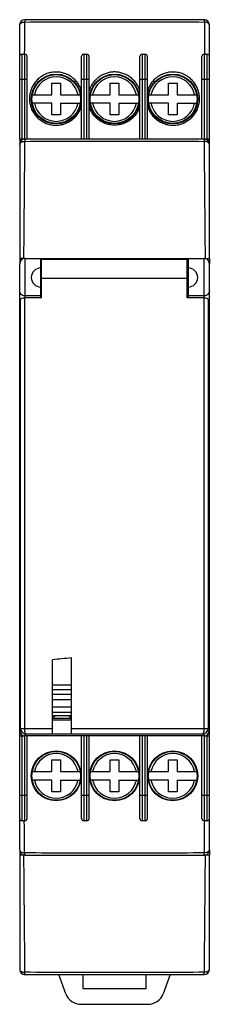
# Model space of a CAD drawing. Header units: millimetres. Extents: x 30.6 to 48.5, y 7.8 to 100.6.
import ezdxf

# ---------------------------------------------------------------- set-up
doc = ezdxf.new("R2010")
doc.units = ezdxf.units.MM
doc.header["$LTSCALE"] = 7.111057
for name, color, linetype in [('00_COMPONENTS_10', 7, 'CONTINUOUS'), ('00_COMPONENTS_11', 7, 'CONTINUOUS'), ('00_COMPONENTS_11_1', 7, 'CONTINUOUS'), ('00_COMPONENTS_13', 7, 'CONTINUOUS'), ('00_COMPONENTS_20', 7, 'CONTINUOUS'), ('00_COMPONENTS_22', 7, 'CONTINUOUS'), ('00_COMPONENTS_25', 7, 'CONTINUOUS'), ('00_COMPONENTS_5', 7, 'CONTINUOUS'), ('00_COMPONENTS_58_1', 7, 'CONTINUOUS')]:
    doc.layers.add(name, color=color, linetype=linetype)

msp = doc.modelspace()

# ---------------------------------------------------------------- linework, layer by layer
at = {"layer": '00_COMPONENTS_10', "color": 7, "linetype": 'Continuous'}
for p, q in [((31.119, 78.111), (31.119, 74.382)), ((31.119, 78.111), (48.019, 78.111)), ((32.619, 74.411), (32.619, 78.111)), ((33.819, 78.111), (33.819, 78.011)), ((45.319, 78.111), (45.319, 78.011)), ((46.519, 78.111), (46.519, 74.411)), ((48.019, 74.379), (48.019, 78.111)), ((30.619, 33.611), (30.619, 77.611)), ((48.519, 33.611), (48.519, 77.611)), ((32.619, 74.573), (31.119, 74.573)), ((48.019, 74.573), (46.519, 74.573)), ((35.504, 37.011), (33.704, 37.011)), ((35.504, 36.511), (33.704, 36.511)), ((35.504, 35.811), (33.704, 35.811)), ((35.504, 35.311), (33.704, 35.311)), ((35.504, 35.011), (33.704, 35.011)), ((30.619, 33.611), (30.769, 33.611)), ((48.339, 33.611), (48.519, 33.611)), ((31.119, 33.339), (31.119, 33.111)), ((48.019, 33.111), (31.119, 33.111)), ((48.019, 33.111), (48.019, 33.349))]:
    msp.add_line(p, q, dxfattribs=at)
for centre, radius, start, end in [((31.119, 77.611), 0.5, 90, 180), ((48.019, 77.611), 0.5, 359.99996, 90), ((32.619, 76.311), 0.9, 90, 270), ((46.519, 76.311), 0.9, 270, 90), ((31.119, 33.611), 0.5, 180, 270), ((48.019, 33.611), 0.5, 270, 360)]:
    msp.add_arc(centre, radius, start, end, dxfattribs=at)
for points, knots in [([(31.119, 74.573), (31.054, 74.573), (30.923, 74.597), (30.757, 74.704), (30.645, 74.865), (30.619, 74.993), (30.619, 75.056)], [0, 0, 0, 0, 0.254021, 0.50566, 0.753985, 1, 1, 1, 1]), ([(48.519, 75.056), (48.519, 74.993), (48.492, 74.865), (48.38, 74.704), (48.214, 74.597), (48.084, 74.573), (48.019, 74.573)], [0, 0, 0, 0, 0.246015, 0.49434, 0.745979, 1, 1, 1, 1]), ([(30.701, 73.481), (30.675, 73.511), (30.634, 73.578), (30.619, 73.656), (30.619, 73.693)], [0, 0, 0, 0, 0.520264, 1, 1, 1, 1]), ([(48.413, 73.457), (48.43, 73.474), (48.46, 73.509), (48.494, 73.568), (48.514, 73.63), (48.519, 73.672), (48.519, 73.693)], [0, 0, 0, 0, 0.271828, 0.525082, 0.765907, 1, 1, 1, 1])]:
    msp.add_open_spline(points, degree=3, knots=knots, dxfattribs=at)
at = {"layer": '00_COMPONENTS_11', "color": 7, "linetype": 'Continuous'}
for p, q in [((48.019, 100.611), (31.119, 100.611)), ((30.619, 89.361), (30.619, 100.111)), ((48.519, 89.361), (48.519, 100.111)), ((30.819, 97.361), (30.819, 89.361)), ((30.819, 97.361), (31.119, 97.361)), ((31.119, 89.361), (31.119, 97.361)), ((31.319, 89.361), (31.319, 97.161)), ((36.469, 89.361), (36.469, 97.161)), ((36.669, 97.361), (36.669, 89.361)), ((36.669, 97.361), (36.969, 97.361)), ((36.969, 89.361), (36.969, 97.361)), ((37.169, 89.361), (37.169, 97.161)), ((41.969, 89.361), (41.969, 97.161)), ((42.169, 97.361), (42.169, 89.361)), ((42.169, 97.361), (42.469, 97.361)), ((42.469, 89.361), (42.469, 97.361)), ((42.669, 89.361), (42.669, 97.161)), ((47.819, 89.361), (47.819, 97.161)), ((48.019, 97.361), (48.019, 89.361)), ((48.019, 97.361), (48.319, 97.361)), ((48.319, 89.361), (48.319, 97.361)), ((31.319, 94.961), (30.619, 94.961)), ((37.169, 94.961), (36.469, 94.961)), ((42.669, 94.961), (41.969, 94.961)), ((48.519, 94.961), (47.819, 94.961))]:
    msp.add_line(p, q, dxfattribs=at)
for centre in [(34.069, 93.131), (39.569, 93.131), (45.069, 93.131)]:
    msp.add_circle(centre, 2.35, dxfattribs=at)
for centre, radius, start, end in [((31.119, 100.111), 0.5, 90, 179.99971), ((48.019, 100.111), 0.5, 0.00034, 90), ((30.819, 97.161), 0.2, 90, 180.00004), ((31.119, 97.161), 0.2, 359.99996, 90), ((36.669, 97.161), 0.2, 90, 180.00004), ((36.969, 97.161), 0.2, 359.99996, 90), ((42.169, 97.161), 0.2, 90, 180.00004), ((42.469, 97.161), 0.2, 359.99996, 90), ((48.019, 97.161), 0.2, 90, 180.00004), ((48.319, 97.161), 0.2, 359.99996, 90)]:
    msp.add_arc(centre, radius, start, end, dxfattribs=at)
for points, knots in [([(30.619, 100.111), (30.619, 100.129), (30.625, 100.167), (30.653, 100.219), (30.697, 100.266), (30.756, 100.308), (30.827, 100.343), (30.937, 100.379), (31.027, 100.391), (31.088, 100.393)], [0, 0, 0, 0, 0.090898, 0.18699, 0.294382, 0.414604, 0.547421, 0.691231, 1, 1, 1, 1]), ([(31.088, 100.394), (31.085, 100.153), (31.079, 99.661), (31.069, 98.65), (31.062, 97.88), (31.057, 97.361)], [0, 0, 0, 0, 0.238007, 0.487272, 1, 1, 1, 1]), ([(31.119, 100.611), (31.117, 100.611), (31.114, 100.608), (31.112, 100.603), (31.11, 100.596), (31.107, 100.588), (31.105, 100.573), (31.101, 100.551), (31.097, 100.52), (31.093, 100.466), (31.09, 100.423), (31.088, 100.393)], [0, 0, 0, 0, 0.025925, 0.048824, 0.079239, 0.117339, 0.163092, 0.277072, 0.419919, 0.589739, 1, 1, 1, 1]), ([(31.088, 100.393), (32.501, 100.403), (35.328, 100.415), (39.569, 100.421), (43.81, 100.415), (46.636, 100.403), (48.049, 100.393)], [0, 0, 0, 0, 0.249851, 0.5, 0.750149, 1, 1, 1, 1]), ([(48.019, 100.611), (48.021, 100.611), (48.023, 100.608), (48.025, 100.603), (48.028, 100.596), (48.03, 100.588), (48.033, 100.573), (48.036, 100.551), (48.04, 100.52), (48.043, 100.482), (48.046, 100.44), (48.048, 100.409), (48.049, 100.393)], [0, 0, 0, 0, 0.025621, 0.0484, 0.078777, 0.11692, 0.162747, 0.276844, 0.419708, 0.589543, 0.784092, 1, 1, 1, 1]), ([(48.519, 100.111), (48.519, 100.129), (48.512, 100.166), (48.484, 100.219), (48.44, 100.266), (48.382, 100.308), (48.311, 100.342), (48.23, 100.369), (48.141, 100.387), (48.08, 100.392), (48.049, 100.393)], [0, 0, 0, 0, 0.090144, 0.186773, 0.29411, 0.414243, 0.547005, 0.690781, 0.843054, 1, 1, 1, 1]), ([(48.049, 100.393), (48.056, 99.901), (48.066, 98.89), (48.075, 97.879), (48.08, 97.361)], [0, 0, 0, 0, 0.48719, 1, 1, 1, 1]), ([(36.469, 93.843), (36.43, 93.982), (36.328, 94.257), (36.106, 94.636), (35.82, 94.972), (35.477, 95.254), (35.086, 95.474), (34.659, 95.621), (34.207, 95.69), (33.748, 95.675), (33.298, 95.577), (32.873, 95.399), (32.487, 95.146), (32.155, 94.829), (31.886, 94.46), (31.689, 94.051), (31.568, 93.616), (31.541, 93.316), (31.541, 93.168)], [0, 0, 0, 0, 0.060541, 0.121197, 0.182151, 0.243564, 0.305551, 0.368133, 0.431253, 0.494789, 0.558557, 0.622369, 0.686068, 0.74954, 0.812703, 0.875515, 0.937952, 1, 1, 1, 1]), ([(41.969, 93.904), (41.949, 93.966), (41.905, 94.089), (41.828, 94.269), (41.736, 94.443), (41.63, 94.609), (41.51, 94.767), (41.378, 94.915), (41.235, 95.054), (41.029, 95.223), (40.744, 95.404), (40.372, 95.564), (40.042, 95.646), (39.773, 95.679), (39.501, 95.69), (39.161, 95.662), (38.766, 95.564), (38.393, 95.404), (38.053, 95.187), (37.803, 94.965), (37.627, 94.767), (37.507, 94.609), (37.401, 94.443), (37.309, 94.269), (37.232, 94.089), (37.188, 93.966), (37.169, 93.904)], [0, 0, 0, 0, 0.03055, 0.061175, 0.091865, 0.122653, 0.153554, 0.184562, 0.215672, 0.246893, 0.30964, 0.372818, 0.436326, 0.468179, 0.500056, 0.563737, 0.627242, 0.690421, 0.753169, 0.815455, 0.846459, 0.877355, 0.908142, 0.938832, 0.969454, 1, 1, 1, 1]), ([(47.597, 93.168), (47.596, 93.316), (47.569, 93.616), (47.448, 94.051), (47.251, 94.46), (46.982, 94.83), (46.65, 95.146), (46.265, 95.399), (45.839, 95.577), (45.389, 95.675), (44.93, 95.69), (44.479, 95.621), (44.051, 95.474), (43.66, 95.254), (43.373, 95.018), (43.173, 94.803), (43.038, 94.63), (42.919, 94.446), (42.784, 94.188), (42.708, 93.982), (42.669, 93.843)], [0, 0, 0, 0, 0.062041, 0.124477, 0.187285, 0.250448, 0.313918, 0.377617, 0.441424, 0.505187, 0.568713, 0.63182, 0.694387, 0.75636, 0.817759, 0.848307, 0.878761, 0.909139, 0.939465, 1, 1, 1, 1]), ([(31.541, 93.168), (31.539, 93.093), (31.545, 92.944), (31.576, 92.723), (31.625, 92.506), (31.692, 92.295), (31.778, 92.091), (31.882, 91.895), (32.002, 91.71), (32.138, 91.536), (32.288, 91.374), (32.453, 91.226), (32.632, 91.094), (32.821, 90.978), (33.02, 90.878), (33.299, 90.769), (33.666, 90.679), (34.121, 90.652), (34.577, 90.708), (35.018, 90.846), (35.426, 91.065), (35.73, 91.302), (35.94, 91.524), (36.082, 91.704), (36.208, 91.893), (36.315, 92.092), (36.402, 92.299), (36.448, 92.442), (36.469, 92.513)], [0, 0, 0, 0, 0.030972, 0.061913, 0.092769, 0.123512, 0.154188, 0.18485, 0.215501, 0.246129, 0.276748, 0.307405, 0.338135, 0.368947, 0.399853, 0.43088, 0.493287, 0.556272, 0.619795, 0.683682, 0.747676, 0.811483, 0.843245, 0.874911, 0.906432, 0.937774, 0.968966, 1, 1, 1, 1]), ([(31.719, 93.131), (31.719, 93.138), (31.709, 93.145), (31.699, 93.15), (31.685, 93.155), (31.665, 93.16), (31.636, 93.165), (31.605, 93.167), (31.572, 93.168), (31.551, 93.168), (31.541, 93.168)], [0, 0, 0, 0, 0.101101, 0.145206, 0.197926, 0.327776, 0.485708, 0.659249, 0.834494, 1, 1, 1, 1]), ([(36.419, 93.131), (36.419, 93.134), (36.421, 93.141), (36.432, 93.15), (36.448, 93.158), (36.461, 93.162), (36.469, 93.165)], [0, 0, 0, 0, 0.142564, 0.34211, 0.627615, 1, 1, 1, 1]), ([(37.219, 93.131), (37.219, 93.134), (37.216, 93.141), (37.206, 93.15), (37.19, 93.158), (37.176, 93.163), (37.169, 93.165)], [0, 0, 0, 0, 0.14079, 0.338321, 0.623473, 1, 1, 1, 1]), ([(41.919, 93.131), (41.919, 93.134), (41.922, 93.142), (41.932, 93.15), (41.948, 93.159), (41.961, 93.163), (41.969, 93.165)], [0, 0, 0, 0, 0.146186, 0.348716, 0.634015, 1, 1, 1, 1]), ([(42.669, 92.513), (42.707, 92.369), (42.814, 92.087), (43.007, 91.762), (43.197, 91.524), (43.408, 91.303), (43.71, 91.063), (44.119, 90.847), (44.56, 90.708), (45.016, 90.652), (45.472, 90.679), (45.911, 90.786), (46.321, 90.968), (46.689, 91.219), (47.007, 91.529), (47.222, 91.83), (47.359, 92.09), (47.445, 92.295), (47.512, 92.506), (47.561, 92.723), (47.592, 92.944), (47.598, 93.093), (47.597, 93.168)], [0, 0, 0, 0, 0.062186, 0.125028, 0.156689, 0.188489, 0.252322, 0.316314, 0.380212, 0.443746, 0.506753, 0.569184, 0.631082, 0.692583, 0.753846, 0.815065, 0.845733, 0.876431, 0.907194, 0.938061, 0.969012, 1, 1, 1, 1]), ([(42.719, 93.131), (42.719, 93.134), (42.716, 93.141), (42.706, 93.15), (42.69, 93.158), (42.676, 93.162), (42.669, 93.165)], [0, 0, 0, 0, 0.140409, 0.337936, 0.623343, 1, 1, 1, 1]), ([(47.419, 93.131), (47.419, 93.134), (47.421, 93.138), (47.426, 93.143), (47.435, 93.148), (47.451, 93.154), (47.474, 93.16), (47.503, 93.165), (47.534, 93.168), (47.566, 93.168), (47.587, 93.168), (47.597, 93.168)], [0, 0, 0, 0, 0.042451, 0.071763, 0.108714, 0.20859, 0.340797, 0.498874, 0.670021, 0.8405, 1, 1, 1, 1]), ([(41.969, 92.445), (41.931, 92.32), (41.835, 92.076), (41.669, 91.793), (41.51, 91.583), (41.334, 91.386), (41.084, 91.165), (40.744, 90.948), (40.371, 90.789), (39.976, 90.691), (39.569, 90.658), (39.162, 90.691), (38.766, 90.789), (38.393, 90.949), (38.053, 91.164), (37.754, 91.429), (37.502, 91.736), (37.302, 92.076), (37.207, 92.32), (37.169, 92.445)], [0, 0, 0, 0, 0.061103, 0.122554, 0.153443, 0.184443, 0.246754, 0.309526, 0.372745, 0.436296, 0.500012, 0.563732, 0.62727, 0.690479, 0.753256, 0.81557, 0.877423, 0.938886, 1, 1, 1, 1])]:
    msp.add_open_spline(points, degree=3, knots=knots, dxfattribs=at)
at = {"layer": '00_COMPONENTS_11_1', "color": 7, "linetype": 'Continuous'}
for p, q in [((32.694, 74.411), (32.694, 78.011)), ((46.414, 78.011), (32.694, 78.011)), ((46.414, 74.411), (46.414, 78.011)), ((32.619, 77.171), (32.694, 77.171)), ((46.519, 77.171), (46.414, 77.171)), ((46.414, 76.211), (32.694, 76.211)), ((32.619, 75.451), (32.694, 75.451)), ((46.519, 75.451), (46.414, 75.451)), ((30.704, 33.811), (30.704, 74.249)), ((31.062, 74.377), (31.062, 33.811)), ((32.694, 74.411), (31.504, 74.411)), ((47.603, 74.411), (46.414, 74.411)), ((48.045, 33.811), (48.045, 74.377)), ((48.404, 74.249), (48.404, 33.811)), ((33.704, 33.311), (33.704, 40.279)), ((35.504, 33.311), (35.504, 40.453)), ((33.704, 37.927), (35.504, 37.927)), ((35.504, 37.461), (33.704, 37.461)), ((33.704, 34.761), (33.954, 35.011)), ((35.504, 34.761), (33.704, 34.761)), ((33.704, 34.611), (35.504, 34.611)), ((35.254, 35.011), (35.504, 34.761)), ((30.704, 33.811), (33.704, 33.811)), ((35.504, 33.811), (48.404, 33.811)), ((31.204, 33.311), (47.904, 33.311))]:
    msp.add_line(p, q, dxfattribs=at)
for centre, start, end in [((31.204, 33.811), 180, 270), ((47.904, 33.811), 270, 360)]:
    msp.add_arc(centre, 0.5, start, end, dxfattribs=at)
for centre, major_axis, ratio, start_param, end_param in [((31.204, 74.249), (0.5, 0), 0.267949, 1.85777, 3.141593), ((39.554, 66.667), (30, 0), 0.267949, 1.842432, 1.85777), ((39.554, 66.667), (30, 0), 0.267949, 1.283823, 1.299161), ((47.904, 74.249), (0.5, 0), 0.267949, 0, 1.283823), ((39.554, 23.291), (30, 0), 0.57735, 1.70621, 1.767054)]:
    msp.add_ellipse(centre, major_axis=major_axis, ratio=ratio, start_param=start_param, end_param=end_param, dxfattribs=at)
for points, knots in [([(31.062, 33.811), (31.062, 33.779), (31.064, 33.715), (31.072, 33.622), (31.084, 33.536), (31.101, 33.461), (31.122, 33.399), (31.143, 33.357), (31.161, 33.333), (31.175, 33.321), (31.189, 33.313), (31.199, 33.311), (31.204, 33.311)], [0, 0, 0, 0, 0.179348, 0.352707, 0.513497, 0.656542, 0.777559, 0.873725, 0.912512, 0.945616, 0.974156, 1, 1, 1, 1]), ([(47.904, 33.311), (47.908, 33.311), (47.918, 33.313), (47.932, 33.321), (47.946, 33.333), (47.964, 33.357), (47.985, 33.399), (48.006, 33.461), (48.023, 33.536), (48.036, 33.622), (48.043, 33.715), (48.045, 33.779), (48.045, 33.811)], [0, 0, 0, 0, 0.025844, 0.054384, 0.087488, 0.126275, 0.222441, 0.343458, 0.486504, 0.647293, 0.820652, 1, 1, 1, 1])]:
    msp.add_open_spline(points, degree=3, knots=knots, dxfattribs=at)
at = {"layer": '00_COMPONENTS_13', "color": 7, "linetype": 'Continuous'}
for p, q in [((48.019, 89.361), (31.119, 89.361)), ((30.619, 88.861), (30.619, 78.111)), ((48.519, 78.111), (48.519, 88.861)), ((30.619, 21.861), (30.619, 11.111)), ((48.519, 11.111), (48.519, 21.861)), ((31.119, 10.611), (48.019, 10.611))]:
    msp.add_line(p, q, dxfattribs=at)
for centre, start, end in [((31.119, 88.861), 90, 179.99474), ((48.019, 88.861), 0.00482, 90), ((31.119, 11.111), 180.00482, 270), ((48.019, 11.111), 270, 359.99474)]:
    msp.add_arc(centre, 0.5, start, end, dxfattribs=at)
for points, knots in [([(30.619, 88.861), (30.619, 88.879), (30.625, 88.916), (30.653, 88.969), (30.697, 89.016), (30.756, 89.058), (30.827, 89.093), (30.908, 89.119), (30.996, 89.137), (31.057, 89.142), (31.088, 89.143)], [0, 0, 0, 0, 0.090481, 0.18684, 0.294265, 0.414375, 0.54715, 0.690903, 0.843014, 1, 1, 1, 1]), ([(31.088, 89.144), (31.086, 88.936), (31.081, 88.51), (31.074, 87.862), (31.067, 87.197), (31.061, 86.522), (31.055, 85.84), (31.048, 85.153), (31.042, 84.462), (31.034, 83.533), (31.023, 82.366), (31.011, 80.956), (30.998, 79.537), (30.99, 78.588), (30.986, 78.111)], [0, 0, 0, 0, 0.056577, 0.115709, 0.17618, 0.237437, 0.299286, 0.361586, 0.424263, 0.487257, 0.614064, 0.741831, 0.870482, 1, 1, 1, 1]), ([(31.119, 89.361), (31.117, 89.361), (31.114, 89.358), (31.112, 89.353), (31.11, 89.346), (31.107, 89.338), (31.105, 89.323), (31.101, 89.301), (31.097, 89.27), (31.093, 89.216), (31.09, 89.173), (31.088, 89.143)], [0, 0, 0, 0, 0.025935, 0.048839, 0.079258, 0.11736, 0.163115, 0.277096, 0.419941, 0.589756, 1, 1, 1, 1]), ([(31.088, 89.143), (32.501, 89.153), (35.328, 89.165), (39.569, 89.172), (43.81, 89.165), (46.636, 89.153), (48.049, 89.143)], [0, 0, 0, 0, 0.249853, 0.5, 0.750147, 1, 1, 1, 1]), ([(48.019, 89.361), (48.021, 89.361), (48.023, 89.358), (48.025, 89.353), (48.028, 89.346), (48.03, 89.338), (48.033, 89.323), (48.036, 89.301), (48.04, 89.27), (48.043, 89.232), (48.046, 89.189), (48.048, 89.159), (48.049, 89.143)], [0, 0, 0, 0, 0.025627, 0.048411, 0.078793, 0.11694, 0.16277, 0.276869, 0.419732, 0.589563, 0.784104, 1, 1, 1, 1]), ([(48.151, 78.111), (48.147, 78.588), (48.14, 79.537), (48.127, 80.956), (48.114, 82.366), (48.104, 83.533), (48.095, 84.462), (48.089, 85.153), (48.083, 85.84), (48.076, 86.522), (48.07, 87.197), (48.062, 88.07), (48.054, 88.718), (48.049, 89.144)], [0, 0, 0, 0, 0.129525, 0.258179, 0.385945, 0.512751, 0.575746, 0.638421, 0.700721, 0.76257, 0.823825, 0.884296, 1, 1, 1, 1]), ([(48.519, 88.861), (48.519, 88.879), (48.512, 88.916), (48.484, 88.969), (48.44, 89.016), (48.382, 89.058), (48.311, 89.092), (48.2, 89.129), (48.11, 89.141), (48.049, 89.143)], [0, 0, 0, 0, 0.090228, 0.186866, 0.29425, 0.414432, 0.547288, 0.691127, 1, 1, 1, 1]), ([(30.986, 21.861), (30.99, 21.385), (30.998, 20.435), (31.011, 19.016), (31.023, 17.607), (31.034, 16.439), (31.042, 15.51), (31.048, 14.819), (31.055, 14.132), (31.061, 13.45), (31.068, 12.775), (31.076, 11.902), (31.083, 11.254), (31.088, 10.829)], [0, 0, 0, 0, 0.129525, 0.258179, 0.385945, 0.512751, 0.575746, 0.638421, 0.700721, 0.76257, 0.823825, 0.884296, 1, 1, 1, 1]), ([(48.049, 10.829), (48.052, 11.037), (48.057, 11.462), (48.063, 12.11), (48.07, 12.775), (48.076, 13.45), (48.083, 14.132), (48.089, 14.819), (48.095, 15.511), (48.104, 16.439), (48.114, 17.607), (48.127, 19.016), (48.139, 20.436), (48.148, 21.385), (48.151, 21.861)], [0, 0, 0, 0, 0.056577, 0.115709, 0.17618, 0.237437, 0.299286, 0.361586, 0.424263, 0.487257, 0.614064, 0.741831, 0.870482, 1, 1, 1, 1]), ([(30.619, 11.111), (30.619, 11.093), (30.625, 11.056), (30.653, 11.004), (30.697, 10.956), (30.756, 10.915), (30.827, 10.88), (30.937, 10.844), (31.027, 10.831), (31.088, 10.829)], [0, 0, 0, 0, 0.090228, 0.186866, 0.29425, 0.414432, 0.547288, 0.691127, 1, 1, 1, 1]), ([(31.119, 10.611), (31.117, 10.611), (31.114, 10.615), (31.112, 10.62), (31.11, 10.626), (31.108, 10.635), (31.104, 10.649), (31.101, 10.671), (31.097, 10.703), (31.094, 10.74), (31.091, 10.783), (31.089, 10.813), (31.088, 10.829)], [0, 0, 0, 0, 0.025627, 0.048411, 0.078793, 0.11694, 0.16277, 0.276869, 0.419732, 0.589563, 0.784104, 1, 1, 1, 1]), ([(48.049, 10.829), (46.636, 10.82), (43.81, 10.807), (39.569, 10.801), (35.328, 10.807), (32.501, 10.82), (31.088, 10.829)], [0, 0, 0, 0, 0.249853, 0.5, 0.750147, 1, 1, 1, 1]), ([(48.019, 10.611), (48.021, 10.611), (48.023, 10.615), (48.026, 10.62), (48.028, 10.626), (48.03, 10.635), (48.033, 10.649), (48.036, 10.671), (48.04, 10.703), (48.045, 10.756), (48.047, 10.799), (48.049, 10.829)], [0, 0, 0, 0, 0.025935, 0.048839, 0.079258, 0.11736, 0.163115, 0.277096, 0.419941, 0.589756, 1, 1, 1, 1]), ([(48.519, 11.111), (48.519, 11.093), (48.512, 11.056), (48.484, 11.004), (48.44, 10.956), (48.382, 10.915), (48.311, 10.88), (48.23, 10.853), (48.141, 10.836), (48.08, 10.831), (48.049, 10.829)], [0, 0, 0, 0, 0.090481, 0.18684, 0.294265, 0.414375, 0.54715, 0.690903, 0.843014, 1, 1, 1, 1])]:
    msp.add_open_spline(points, degree=3, knots=knots, dxfattribs=at)
at = {"layer": '00_COMPONENTS_20', "color": 7, "linetype": 'Continuous'}
for p, q in [((33.669, 93.531), (33.669, 94.631)), ((33.669, 94.631), (34.469, 94.631)), ((34.469, 94.631), (34.469, 93.531)), ((39.169, 93.531), (39.169, 94.631)), ((39.169, 94.631), (39.969, 94.631)), ((39.969, 94.631), (39.969, 93.531)), ((44.669, 93.531), (44.669, 94.631)), ((44.669, 94.631), (45.469, 94.631)), ((45.469, 94.631), (45.469, 93.531)), ((31.804, 93.531), (33.669, 93.531)), ((34.469, 93.531), (36.334, 93.531)), ((37.304, 93.531), (39.169, 93.531)), ((39.969, 93.531), (41.834, 93.531)), ((42.804, 93.531), (44.669, 93.531)), ((45.469, 93.531), (47.334, 93.531)), ((33.669, 92.731), (31.804, 92.731)), ((33.669, 91.631), (33.669, 92.731)), ((34.469, 92.731), (34.469, 91.631)), ((34.469, 92.731), (36.334, 92.731)), ((39.169, 92.731), (37.304, 92.731)), ((39.169, 91.631), (39.169, 92.731)), ((39.969, 92.731), (39.969, 91.631)), ((39.969, 92.731), (41.834, 92.731)), ((44.669, 92.731), (42.804, 92.731)), ((44.669, 91.631), (44.669, 92.731)), ((45.469, 92.731), (45.469, 91.631)), ((45.469, 92.731), (47.334, 92.731)), ((34.469, 91.631), (33.669, 91.631)), ((39.969, 91.631), (39.169, 91.631)), ((45.469, 91.631), (44.669, 91.631)), ((33.669, 30.841), (34.469, 30.841)), ((33.669, 29.741), (33.669, 30.841)), ((34.469, 30.841), (34.469, 29.741)), ((39.169, 30.841), (39.969, 30.841)), ((39.169, 29.741), (39.169, 30.841)), ((39.969, 30.841), (39.969, 29.741)), ((44.669, 30.841), (45.469, 30.841)), ((44.669, 29.741), (44.669, 30.841)), ((45.469, 30.841), (45.469, 29.741)), ((31.804, 29.741), (33.669, 29.741)), ((34.469, 29.741), (36.334, 29.741)), ((37.304, 29.741), (39.169, 29.741)), ((39.969, 29.741), (41.834, 29.741)), ((42.804, 29.741), (44.669, 29.741)), ((45.469, 29.741), (47.334, 29.741)), ((33.669, 28.941), (31.804, 28.941)), ((33.669, 27.841), (33.669, 28.941)), ((34.469, 28.941), (36.334, 28.941)), ((34.469, 28.941), (34.469, 27.841)), ((39.169, 28.941), (37.304, 28.941)), ((39.169, 27.841), (39.169, 28.941)), ((39.969, 28.941), (41.834, 28.941)), ((39.969, 28.941), (39.969, 27.841)), ((44.669, 28.941), (42.804, 28.941)), ((44.669, 27.841), (44.669, 28.941)), ((45.469, 28.941), (47.334, 28.941)), ((45.469, 28.941), (45.469, 27.841)), ((34.469, 27.841), (33.669, 27.841)), ((39.969, 27.841), (39.169, 27.841)), ((45.469, 27.841), (44.669, 27.841))]:
    msp.add_line(p, q, dxfattribs=at)
for centre in [(34.069, 93.131), (39.569, 93.131), (45.069, 93.131), (34.069, 29.341), (39.569, 29.341), (45.069, 29.341)]:
    msp.add_circle(centre, 2.3, dxfattribs=at)
for centre, start, end in [((34.069, 93.131), 10.98058, 169.01942), ((39.569, 93.131), 10.98058, 169.01942), ((45.069, 93.131), 10.98058, 169.01942), ((34.069, 93.131), 190.98058, 349.01942), ((39.569, 93.131), 190.98058, 349.01942), ((45.069, 93.131), 190.98058, 349.01942), ((34.069, 29.341), 10.98058, 169.01942), ((39.569, 29.341), 10.98058, 169.01942), ((45.069, 29.341), 10.98058, 169.01942), ((34.069, 29.341), 190.98058, 349.01942), ((39.569, 29.341), 190.98058, 349.01942), ((45.069, 29.341), 190.98058, 349.01942)]:
    msp.add_arc(centre, 2.1, start, end, dxfattribs=at)
at = {"layer": '00_COMPONENTS_22', "color": 7, "linetype": 'Continuous'}
for p, q in [((34.988, 8.798), (34.328, 10.611)), ((36.569, 10.611), (36.569, 9.311)), ((42.569, 9.311), (42.569, 10.611)), ((44.809, 10.611), (44.149, 8.798)), ((36.569, 9.311), (42.569, 9.311)), ((36.398, 7.811), (42.74, 7.811))]:
    msp.add_line(p, q, dxfattribs=at)
for centre, start, end in [((36.398, 9.311), 200, 270), ((42.74, 9.311), 270, 340)]:
    msp.add_arc(centre, 1.5, start, end, dxfattribs=at)
at = {"layer": '00_COMPONENTS_25', "color": 7, "linetype": 'Continuous'}
for p, q in [((30.619, 33.111), (31.119, 33.111)), ((30.619, 22.361), (30.619, 33.111)), ((30.819, 33.111), (30.819, 25.111)), ((31.119, 25.111), (31.119, 33.111)), ((31.319, 25.311), (31.319, 33.111)), ((36.469, 25.311), (36.469, 33.111)), ((36.669, 33.111), (36.669, 25.111)), ((36.969, 25.111), (36.969, 33.111)), ((37.169, 25.311), (37.169, 33.111)), ((41.969, 25.311), (41.969, 33.111)), ((42.169, 33.111), (42.169, 25.111)), ((42.469, 25.111), (42.469, 33.111)), ((42.669, 25.311), (42.669, 33.111)), ((47.819, 25.311), (47.819, 33.111)), ((48.019, 33.111), (48.519, 33.111)), ((48.019, 33.111), (48.019, 25.111)), ((48.319, 25.111), (48.319, 33.111)), ((48.519, 22.361), (48.519, 33.111)), ((30.619, 27.511), (31.319, 27.511)), ((36.469, 27.511), (37.169, 27.511)), ((41.969, 27.511), (42.669, 27.511)), ((47.819, 27.511), (48.519, 27.511)), ((31.119, 25.111), (30.819, 25.111)), ((36.969, 25.111), (36.669, 25.111)), ((42.469, 25.111), (42.169, 25.111)), ((48.319, 25.111), (48.019, 25.111)), ((31.119, 21.861), (48.019, 21.861))]:
    msp.add_line(p, q, dxfattribs=at)
for centre in [(34.069, 29.341), (39.569, 29.341), (45.069, 29.341)]:
    msp.add_circle(centre, 2.35, dxfattribs=at)
for centre, radius, start, end in [((30.819, 25.311), 0.2, 179.99997, 270), ((31.119, 25.311), 0.2, 270, 0.00003), ((36.669, 25.311), 0.2, 179.99997, 270), ((36.969, 25.311), 0.2, 270, 0.00003), ((42.169, 25.311), 0.2, 179.99997, 270), ((42.469, 25.311), 0.2, 270, 0.00003), ((48.019, 25.311), 0.2, 179.99997, 270), ((48.319, 25.311), 0.2, 270, 0.00003), ((31.119, 22.361), 0.5, 180.00034, 270), ((48.019, 22.361), 0.5, 270, 359.9995)]:
    msp.add_arc(centre, radius, start, end, dxfattribs=at)
for points, knots in [([(31.088, 22.079), (31.085, 22.32), (31.079, 22.812), (31.069, 23.823), (31.062, 24.593), (31.057, 25.111)], [0, 0, 0, 0, 0.237784, 0.487181, 1, 1, 1, 1]), ([(48.049, 22.079), (48.052, 22.319), (48.058, 22.812), (48.068, 23.823), (48.075, 24.593), (48.08, 25.111)], [0, 0, 0, 0, 0.238007, 0.487271, 1, 1, 1, 1]), ([(30.619, 22.361), (30.619, 22.347), (30.623, 22.317), (30.641, 22.273), (30.671, 22.233), (30.727, 22.181), (30.822, 22.128), (30.908, 22.104), (30.955, 22.095)], [0, 0, 0, 0, 0.095165, 0.195088, 0.303208, 0.42177, 0.691613, 1, 1, 1, 1]), ([(48.519, 22.361), (48.519, 22.343), (48.512, 22.306), (48.484, 22.254), (48.44, 22.206), (48.382, 22.165), (48.311, 22.13), (48.2, 22.093), (48.11, 22.082), (48.049, 22.079)], [0, 0, 0, 0, 0.090943, 0.187002, 0.294338, 0.41459, 0.547433, 0.691224, 1, 1, 1, 1]), ([(30.955, 22.095), (30.965, 22.092), (31.01, 22.085), (31.055, 22.081), (31.088, 22.079)], [0, 0, 0, 0, 0.246258, 1, 1, 1, 1]), ([(48.049, 22.079), (46.636, 22.07), (43.81, 22.057), (39.569, 22.051), (35.328, 22.057), (32.501, 22.07), (31.088, 22.079)], [0, 0, 0, 0, 0.249851, 0.5, 0.750149, 1, 1, 1, 1]), ([(31.119, 21.861), (31.117, 21.861), (31.114, 21.865), (31.112, 21.87), (31.11, 21.876), (31.108, 21.885), (31.104, 21.899), (31.101, 21.921), (31.097, 21.953), (31.094, 21.99), (31.091, 22.033), (31.089, 22.063), (31.088, 22.079)], [0, 0, 0, 0, 0.025628, 0.048412, 0.078794, 0.116941, 0.16277, 0.276868, 0.41973, 0.589561, 0.784102, 1, 1, 1, 1]), ([(48.019, 21.861), (48.021, 21.861), (48.023, 21.865), (48.026, 21.87), (48.028, 21.876), (48.03, 21.885), (48.033, 21.899), (48.036, 21.921), (48.04, 21.953), (48.045, 22.006), (48.047, 22.049), (48.049, 22.079)], [0, 0, 0, 0, 0.025935, 0.048839, 0.079258, 0.117361, 0.163115, 0.277096, 0.41994, 0.589755, 1, 1, 1, 1])]:
    msp.add_open_spline(points, degree=3, knots=knots, dxfattribs=at)
at = {"layer": '00_COMPONENTS_5', "color": 7, "linetype": 'Continuous'}
for p, q in [((48.519, 89.361), (48.019, 89.361)), ((48.519, 88.861), (48.519, 89.361)), ((48.019, 78.111), (48.519, 78.111)), ((48.519, 78.111), (48.519, 77.611)), ((48.519, 33.111), (48.519, 33.611)), ((48.519, 22.361), (48.519, 21.861)), ((48.519, 21.861), (48.019, 21.861))]:
    msp.add_line(p, q, dxfattribs=at)
for centre, start, end in [((48.019, 100.111), 50.14417, 90), ((48.019, 11.111), 320.12735, 360)]:
    msp.add_arc(centre, 0.5, start, end, dxfattribs=at)
at = {"layer": '00_COMPONENTS_58_1', "color": 7, "linetype": 'Continuous'}
for p, q in [((30.619, 89.361), (30.619, 88.861)), ((31.119, 89.361), (30.619, 89.361)), ((30.619, 78.111), (30.619, 77.611)), ((31.119, 78.111), (30.619, 78.111)), ((30.619, 33.111), (30.619, 33.611)), ((30.619, 22.361), (30.619, 21.861)), ((31.119, 21.861), (30.619, 21.861))]:
    msp.add_line(p, q, dxfattribs=at)
for centre, start, end in [((31.119, 100.111), 140.12927, 180), ((31.119, 11.111), 230.14414, 270)]:
    msp.add_arc(centre, 0.5, start, end, dxfattribs=at)

doc.saveas('drawing.dxf')
